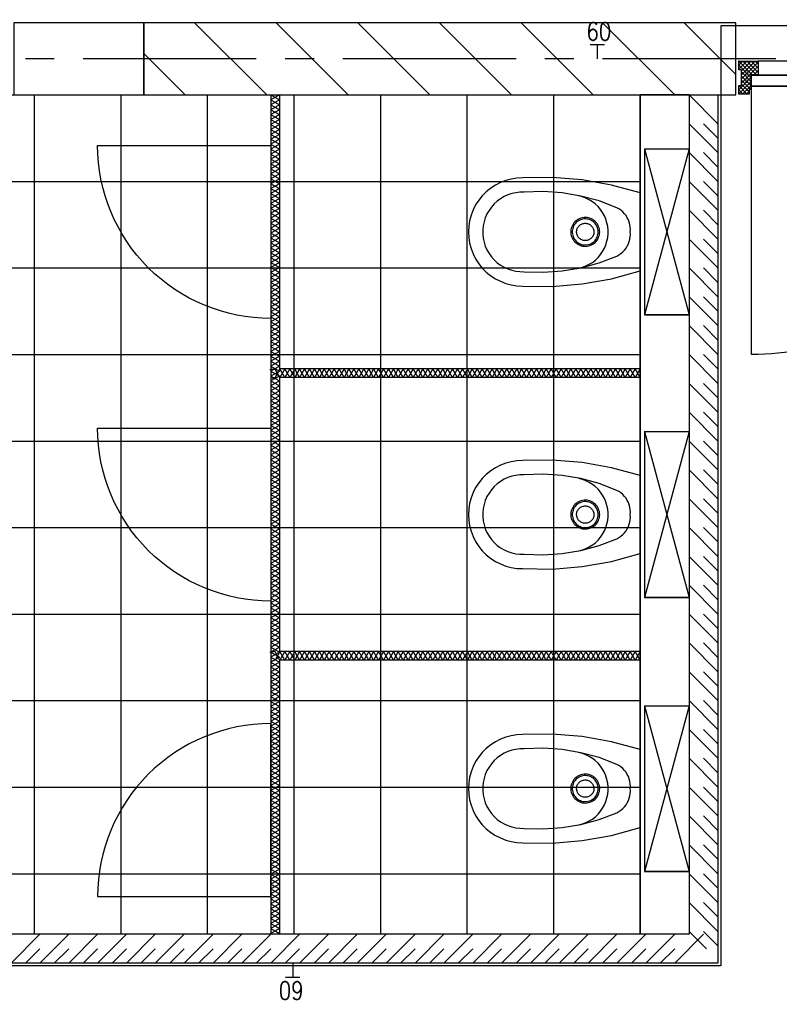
# Model space of a CAD drawing. Extents: x -66955 to 52345, y -20450 to 69550.
# Tile 41 of 94: x -4050 to -1418, y 4372 to 7786. Entities that reach past the tile are written whole.
import ezdxf
from ezdxf.enums import TextEntityAlignment as Align

# ---------------------------------------------------------------- set-up
doc = ezdxf.new("R2010")
doc.units = 0
doc.header["$MEASUREMENT"] = 0
doc.linetypes.add('DASHED', pattern=[0.75, 0.5, -0.25])
for name, color, linetype in [('BEGGR--21-', 7, 'CONTINUOUS'), ('BEGGR--22-', 7, 'CONTINUOUS'), ('BEGGR--31-', 7, 'CONTINUOUS'), ('BEGGR--32-', 7, 'CONTINUOUS'), ('BEGGR--43-', 7, 'CONTINUOUS'), ('BEGGR--74-', 7, 'CONTINUOUS'), ('BEGGR--E5-', 7, 'CONTINUOUS'), ('STRAMIEN--E7-', 7, 'CONTINUOUS')]:
    doc.layers.add(name, color=color, linetype=linetype)
doc.styles.add('ROMANS', font='ROMANS', dxfattribs={"height": 0.2})
doc.styles.add('txt', font='TXT', dxfattribs={"height": 0.2})

# ---------------------------------------------------------------- blocks, each defined once
blk = doc.blocks.new('*O177')
at = {"layer": 'BEGGR--32-', "color": 7, "linetype": 'CONTINUOUS'}
for p, q in [((-33.5, 42.86), (-19.36, 57)), ((-33.5, 28.72), (-5.22, 57)), ((-33.5, 57), (13.5, 10)), ((-33.5, 42.86), (8.5, 0.86)), ((-24.5, 23.57), (8.93, 57)), ((-24.5, 9.43), (23.07, 57)), ((-24.5, -4.71), (33.5, 53.29)), ((-24.5, -18.85), (33.5, 39.15)), ((-19.36, 57), (27.64, 10)), ((-5.22, 57), (33.5, 18.28)), ((8.93, 57), (33.5, 32.43)), ((23.07, 57), (33.5, 46.57)), ((-33.5, 28.72), (-31.78, 27)), ((-33.5, -41.99), (8.5, 0.01)), ((-24.5, 19.72), (8.5, -13.28)), ((-24.5, 5.57), (8.5, -27.43)), ((18.49, 10), (33.5, 25.01)), ((32.64, 10), (33.5, 10.86)), ((-33.5, -56.14), (8.5, -14.14)), ((-33.5, -27.85), (-32.65, -27)), ((-33.5, -27.85), (-4.35, -57)), ((-24.5, -8.57), (7.93, -41)), ((-24.5, -22.71), (2.5, -49.71)), ((-20.22, -57), (8.5, -28.28)), ((-33.5, -41.99), (-18.49, -57)), ((-33.5, -56.14), (-32.64, -57)), ((-6.08, -57), (2.5, -48.42))]:
    blk.add_line(p, q, dxfattribs=at)
blk.add_lwpolyline([(-33.5, 57), (33.5, 57), (33.5, 10), (8.5, 10), (8.5, -41), (2.5, -41), (2.5, -57), (-33.5, -57), (-33.5, -27), (-24.5, -27), (-24.5, 27), (-33.5, 27)], close=True, dxfattribs=at)
blk.add_lwpolyline([(-33.5, 57), (33.5, 57), (33.5, 10), (8.5, 10), (8.5, -41), (2.5, -41), (2.5, -57), (-33.5, -57), (-33.5, -27), (-24.5, -27), (-24.5, 27), (-33.5, 27)], close=True, dxfattribs=at)
blk.add_point((-33.5, 57), dxfattribs=at)
at = {"layer": 'BEGGR--32-', "color": 7, "linetype": 'CONTINUOUS', "style": 'txt'}
blk.add_text('67x114', height=10, rotation=90, dxfattribs=at).set_placement((-0.5, -19))
blk = doc.blocks.new('*O178')
at = {"layer": 'BEGGR--32-', "color": 7, "linetype": 'CONTINUOUS'}
for p, q in [((-32.07, 57), (-33.5, 55.57)), ((-17.93, 57), (-33.5, 41.43)), ((-3.78, 57), (-33.5, 27.28)), ((10.36, 57), (-33.5, 13.14)), ((24.5, -13.71), (-33.5, 44.29)), ((24.5, 0.43), (-32.07, 57)), ((24.5, 57), (-22.5, 10)), ((24.5, 14.57), (-17.93, 57)), ((24.5, 42.86), (-8.5, 9.86)), ((24.5, 28.72), (-3.78, 57)), ((24.5, 42.86), (10.36, 57)), ((-13.35, 10), (-33.5, 30.15)), ((-27.49, 10), (-33.5, 16.01)), ((24.5, 28.72), (-8.5, -4.28)), ((24.5, 14.57), (-8.5, -18.43)), ((24.5, -27.85), (-8.5, 5.15)), ((24.5, 0.43), (-8.5, -32.57)), ((24.5, -41.99), (-8.5, -8.99)), ((25.36, -57), (-8.5, -23.14)), ((24.5, -13.71), (-2.79, -41)), ((24.5, -27.85), (-2.5, -54.85)), ((-4.78, -41), (-8.5, -37.28)), ((11.22, -57), (-2.5, -43.28)), ((24.5, -41.99), (9.49, -57)), ((33.5, -47.14), (23.64, -57)), ((33.5, -50.99), (29.51, -47))]:
    blk.add_line(p, q, dxfattribs=at)
blk.add_lwpolyline([(24.5, 57), (-33.5, 57), (-33.5, 10), (-8.5, 10), (-8.5, -41), (-2.5, -41), (-2.5, -57), (33.5, -57), (33.5, -47), (24.5, -47), (24.5, 27), (24.5, 27)], close=True, dxfattribs=at)
blk.add_lwpolyline([(24.5, 57), (-33.5, 57), (-33.5, 10), (-8.5, 10), (-8.5, -41), (-2.5, -41), (-2.5, -57), (33.5, -57), (33.5, -47), (24.5, -47), (24.5, 27), (24.5, 27)], close=True, dxfattribs=at)
blk.add_point((24.5, 57), dxfattribs=at)
at = {"layer": 'BEGGR--32-', "color": 7, "linetype": 'CONTINUOUS', "style": 'txt'}
blk.add_text('67x114', height=10, rotation=90, dxfattribs=at).set_placement((10.5, -19))
blk = doc.blocks.new('*O176')
at = {"layer": 'BEGGR--32-', "color": 7, "linetype": 'CONTINUOUS'}
for points in [[(442, 508.5), (-442, 508.5), (-442, 461.5), (442, 461.5)], [(-465, 459.5), (465, 459.5), (465, 421.5), (-465, 421.5)]]:
    blk.add_lwpolyline(points, close=True, dxfattribs=at)
blk.add_lwpolyline([(465, 421.5, -0.414214), (-465, -508.5), (-465, 421.5), (465, 421.5)], format="xyb", dxfattribs=at)
for name, p in [('*O177', (-475.5, 451.5)), ('*O178', (475.5, 451.5))]:
    blk.add_blockref(name, p, dxfattribs=at)
blk = doc.blocks.new('BI$IF')
at = {"layer": 'BEGGR--32-', "color": 7, "linetype": 'CONTINUOUS'}
blk.add_blockref('*O176', (-500, -508.5), dxfattribs=at)
blk = doc.blocks.new('AFVOE0')
at = {"layer": 'BEGGR--74-', "color": 7, "linetype": 'CONTINUOUS'}
blk.add_lwpolyline([(30, 0), (29.84, -3.08), (29.37, -6.14), (28.58, -9.12), (27.49, -12.01), (26.11, -14.78), (24.45, -17.38), (22.53, -19.8), (20.38, -22.02), (18.01, -24), (15.44, -25.72), (12.72, -27.17), (9.86, -28.33), (6.89, -29.2), (3.85, -29.75), (0.77, -29.99), (-2.32, -29.91), (-5.38, -29.51), (-8.38, -28.8), (-11.3, -27.79), (-14.1, -26.48), (-16.75, -24.89), (-19.22, -23.04), (-21.48, -20.94), (-23.52, -18.62), (-25.31, -16.1), (-26.83, -13.41), (-28.07, -10.58), (-29.01, -7.64), (-29.64, -4.62), (-29.96, -1.54), (-29.96, 1.54), (-29.64, 4.62), (-29.01, 7.64), (-28.07, 10.58), (-26.83, 13.41), (-25.31, 16.1), (-23.52, 18.62), (-21.48, 20.94), (-19.22, 23.04), (-16.75, 24.89), (-14.1, 26.48), (-11.3, 27.79), (-8.38, 28.8), (-5.38, 29.51), (-2.32, 29.91), (0.77, 29.99), (3.85, 29.75), (6.89, 29.2), (9.86, 28.33), (12.72, 27.17), (15.44, 25.72), (18.01, 24), (20.38, 22.02), (22.53, 19.8), (24.45, 17.38), (26.11, 14.78), (27.49, 12.01), (28.58, 9.12), (29.37, 6.14), (29.84, 3.08), (30, 0)], dxfattribs=at)
blk = doc.blocks.new('P74A40')
at = {"layer": 'BEGGR--74-', "color": 7, "linetype": 'CONTINUOUS'}
for points in [[(135, 0), (-135, 0), (-162.47, -99.57), (-180.46, -201.27), (-188.83, -304.22), (-187.5, -407.5), (-186.47, -427.1), (-183.4, -446.48), (-178.32, -465.44), (-171.29, -483.77), (-162.38, -501.25), (-151.69, -517.71), (-139.34, -532.96), (-125.46, -546.84), (-110.21, -559.19), (-93.75, -569.88), (-76.26, -578.79), (-57.94, -585.83), (-38.98, -590.91), (-19.6, -593.98), (0, -595), (19.6, -593.98), (38.99, -590.91), (57.95, -585.83), (76.27, -578.79), (93.76, -569.88), (110.22, -559.19), (125.47, -546.84), (139.35, -532.96), (151.7, -517.71), (162.39, -501.25), (171.3, -483.76), (178.33, -465.44), (183.41, -446.48), (186.48, -427.1), (187.51, -407.5), (188.83, -304.22), (180.46, -201.27), (162.46, -99.57), (135, 0)], [(0, -34), (-8.49, -33.6), (-16.98, -34.06), (-25.39, -35.36), (-33.62, -37.5), (-41.59, -40.46), (-49.23, -44.2), (-56.45, -48.68), (-63.19, -53.87), (-69.37, -59.71), (-74.93, -66.14), (-79.83, -73.09), (-84, -80.5), (-107.34, -142.03), (-124.52, -205.55), (-135.38, -270.45), (-139.82, -336.11), (-137.79, -401.88), (-137.63, -416.21), (-135.98, -430.45), (-132.87, -444.44), (-128.32, -458.03), (-122.38, -471.07), (-115.12, -483.43), (-106.62, -494.97), (-96.97, -505.56), (-86.26, -515.1), (-74.63, -523.47), (-62.19, -530.59), (-49.08, -536.38), (-35.44, -540.78), (-21.42, -543.74), (-7.16, -545.23), (7.17, -545.23), (21.43, -543.74), (35.45, -540.78), (49.09, -536.38), (62.2, -530.59), (74.64, -523.47), (86.27, -515.1), (96.97, -505.56), (106.63, -494.97), (115.13, -483.43), (122.39, -471.07), (128.33, -458.03), (132.88, -444.44), (135.99, -430.45), (137.64, -416.21), (137.8, -401.88), (139.83, -336.11), (135.39, -270.45), (124.52, -205.55), (107.34, -142.03), (84, -80.5), (79.83, -73.09), (74.94, -66.14), (69.37, -59.71), (63.19, -53.87), (56.45, -48.68), (49.23, -44.2), (41.59, -40.46), (33.62, -37.5), (25.39, -35.36), (16.99, -34.06), (8.49, -33.6), (0, -34)], [(126, -212.5), (122.68, -199.97), (118.11, -187.84), (112.34, -176.24), (105.44, -165.27), (97.46, -155.06), (88.5, -145.7), (78.64, -137.29), (67.98, -129.92), (56.63, -123.66), (44.71, -118.57), (32.34, -114.71), (19.64, -112.12), (6.75, -110.82), (-6.21, -110.83), (-19.1, -112.14), (-31.8, -114.75), (-44.17, -118.62), (-56.08, -123.72), (-67.42, -129.99), (-78.07, -137.37), (-87.92, -145.79), (-96.88, -155.16), (-104.84, -165.39), (-111.73, -176.36), (-117.49, -187.97), (-122.04, -200.11), (-125.35, -212.64)], [(0, -140), (-5.14, -140.26), (-10.23, -141.06), (-15.21, -142.37), (-20.02, -144.18), (-24.63, -146.49), (-28.97, -149.25), (-33.01, -152.44), (-36.69, -156.04), (-39.99, -159.99), (-42.87, -164.26), (-45.29, -168.8), (-47.22, -173.57), (-48.66, -178.52), (-49.59, -183.58), (-49.98, -188.71), (-49.85, -193.86), (-49.19, -198.96), (-48.01, -203.97), (-46.32, -208.84), (-44.13, -213.5), (-41.48, -217.91), (-38.39, -222.03), (-34.9, -225.81), (-31.03, -229.21), (-26.83, -232.19), (-22.35, -234.72), (-17.64, -236.79), (-12.73, -238.35), (-7.69, -239.4), (-2.57, -239.93), (2.57, -239.93), (7.69, -239.4), (12.73, -238.35), (17.64, -236.79), (22.35, -234.72), (26.83, -232.19), (31.03, -229.21), (34.9, -225.81), (38.39, -222.03), (41.48, -217.91), (44.13, -213.5), (46.32, -208.84), (48.01, -203.97), (49.19, -198.96), (49.85, -193.86), (49.98, -188.71), (49.59, -183.58), (48.66, -178.52), (47.22, -173.57), (45.29, -168.8), (42.87, -164.26), (39.99, -159.99), (36.69, -156.04), (33.01, -152.44), (28.97, -149.25), (24.63, -146.49), (20.02, -144.18), (15.21, -142.37), (10.23, -141.06), (5.14, -140.27), (0, -140)], [(0, -145), (-4.63, -145.24), (-9.2, -145.95), (-13.69, -147.13), (-18.02, -148.77), (-22.16, -150.84), (-26.07, -153.32), (-29.71, -156.2), (-33.02, -159.43), (-35.99, -162.99), (-38.58, -166.83), (-40.76, -170.92), (-42.5, -175.22), (-43.8, -179.66), (-44.63, -184.22), (-44.99, -188.84), (-44.87, -193.47), (-44.27, -198.07), (-43.21, -202.58), (-41.68, -206.95), (-39.72, -211.15), (-37.34, -215.12), (-34.55, -218.83), (-31.41, -222.23), (-27.93, -225.29), (-24.15, -227.97), (-20.12, -230.25), (-15.87, -232.11), (-11.46, -233.52), (-6.93, -234.46), (-2.32, -234.94), (2.32, -234.94), (6.93, -234.46), (11.46, -233.52), (15.87, -232.11), (20.12, -230.25), (24.15, -227.97), (27.93, -225.29), (31.41, -222.23), (34.55, -218.83), (37.34, -215.12), (39.72, -211.15), (41.68, -206.95), (43.21, -202.58), (44.27, -198.07), (44.87, -193.47), (44.99, -188.84), (44.63, -184.22), (43.8, -179.66), (42.5, -175.22), (40.76, -170.92), (38.58, -166.83), (35.99, -162.99), (33.02, -159.43), (29.71, -156.2), (26.07, -153.32), (22.16, -150.84), (18.02, -148.77), (13.69, -147.13), (9.2, -145.95), (4.63, -145.24), (0, -145)]]:
    blk.add_lwpolyline(points, dxfattribs=at)
blk.add_blockref('AFVOE0', (0, -190), dxfattribs=at)
blk = doc.blocks.new('*O227')
at = {"layer": 'BEGGR--74-', "color": 7, "linetype": 'CONTINUOUS'}
for p, q in [((-495.74, 348), (79.26, 193)), ((-495.74, 193), (79.26, 348)), ((-495.74, 193), (79.26, 193)), ((-495.74, 178), (79.26, 178))]:
    blk.add_line(p, q, dxfattribs=at)
blk.add_lwpolyline([(-495.74, 193), (-495.74, 348), (79.26, 348), (79.26, 193), (79.26, 348)], dxfattribs=at)
blk.add_lwpolyline([(-73.24, 178), (-343.24, 178), (-370.71, 78.43), (-388.7, -23.27), (-397.07, -126.22), (-395.74, -229.5), (-394.71, -249.1), (-391.64, -268.48), (-386.56, -287.44), (-379.53, -305.77), (-370.62, -323.25), (-359.93, -339.71), (-347.58, -354.96), (-333.7, -368.84), (-318.45, -381.19), (-301.99, -391.88), (-284.5, -400.79), (-266.18, -407.83), (-247.22, -412.91), (-227.84, -415.98), (-208.24, -417), (-188.64, -415.98), (-169.25, -412.91), (-150.29, -407.83), (-131.97, -400.79), (-114.48, -391.88), (-98.02, -381.19), (-82.77, -368.84), (-68.89, -354.96), (-56.54, -339.71), (-45.85, -323.25), (-36.94, -305.76), (-29.91, -287.44), (-24.83, -268.48), (-21.76, -249.1), (-20.73, -229.5), (-19.41, -126.22), (-27.78, -23.27), (-45.78, 78.43), (-73.24, 178)], close=True, dxfattribs=at)
blk.add_blockref('P74A40', (-208.24, 178), dxfattribs=at)
blk = doc.blocks.new('P74AS0')
at = {"layer": 'BEGGR--74-', "color": 7, "linetype": 'CONTINUOUS'}
blk.add_blockref('*O227', (495.74, -348), dxfattribs=at)

msp = doc.modelspace()

# ---------------------------------------------------------------- linework, layer by layer
at = {"layer": 'BEGGR--21-', "color": 7, "linetype": 'CONTINUOUS'}
for p, q in [((-3194, 7525), (-3444, 7775)), ((-2911.16, 7525), (-3161.16, 7775)), ((-2628.31, 7525), (-2878.31, 7775)), ((-2345.47, 7525), (-2595.47, 7775)), ((-2062.63, 7525), (-2312.63, 7775)), ((-1779.79, 7525), (-2029.79, 7775)), ((-1568, 7596.06), (-1746.94, 7775)), ((-3476.84, 7525), (-3620, 7668.16))]:
    msp.add_line(p, q, dxfattribs=at)
msp.add_lwpolyline([(-3620, 7525), (-1568, 7525), (-1568, 7775), (-3620, 7775)], close=True, dxfattribs=at)
at = {"layer": 'BEGGR--22-', "color": 7, "linetype": 'CONTINUOUS'}
for p, q in [((-3180, 7525), (-3180, 4615)), ((-3180, 7525), (-3150, 7525)), ((-3150, 7525), (-3150, 6575)), ((-1630, 7425), (-1730, 7525)), ((-1730, 7525), (-1730, 4615)), ((-1730, 7525), (-1630, 7525)), ((-1630, 7525), (-1630, 4515)), ((-1630, 7325), (-1730, 7425)), ((-1630, 7375), (-1680, 7425)), ((-1630, 7225), (-1730, 7325)), ((-1630, 7275), (-1680, 7325)), ((-1630, 7125), (-1730, 7225)), ((-1630, 7175), (-1680, 7225)), ((-1630, 7025), (-1730, 7125)), ((-1630, 7075), (-1680, 7125)), ((-1630, 6925), (-1730, 7025)), ((-1630, 6975), (-1680, 7025)), ((-1630, 6825), (-1730, 6925)), ((-1630, 6875), (-1680, 6925)), ((-1630, 6725), (-1730, 6825)), ((-1630, 6775), (-1680, 6825)), ((-1630, 6625), (-1730, 6725)), ((-1630, 6675), (-1680, 6725)), ((-1630, 6525), (-1730, 6625)), ((-1630, 6575), (-1680, 6625)), ((-3165, 6575), (-3182.75, 6571.62)), ((-1900, 6575), (-3150, 6575)), ((-1900, 6575), (-1900, 6545)), ((-3165, 6545), (-3176.62, 6542.25)), ((-1900, 6545), (-3150, 6545)), ((-3150, 6545), (-3150, 5595)), ((-1630, 6425), (-1730, 6525)), ((-1630, 6475), (-1680, 6525)), ((-1630, 6325), (-1730, 6425)), ((-1630, 6375), (-1680, 6425)), ((-1630, 6225), (-1730, 6325)), ((-1630, 6275), (-1680, 6325)), ((-1630, 6125), (-1730, 6225)), ((-1630, 6175), (-1680, 6225)), ((-1630, 6025), (-1730, 6125)), ((-1630, 6075), (-1680, 6125)), ((-1630, 5925), (-1730, 6025)), ((-1630, 5975), (-1680, 6025)), ((-1630, 5825), (-1730, 5925)), ((-1630, 5875), (-1680, 5925)), ((-1630, 5725), (-1730, 5825)), ((-1630, 5775), (-1680, 5825)), ((-1630, 5625), (-1730, 5725)), ((-1630, 5675), (-1680, 5725)), ((-1630, 5525), (-1730, 5625)), ((-1630, 5575), (-1680, 5625)), ((-3165, 5595), (-3182.75, 5591.62)), ((-3165, 5565), (-3176.62, 5562.25)), ((-1900, 5595), (-3150, 5595)), ((-1900, 5565), (-3150, 5565)), ((-3150, 5565), (-3150, 4615)), ((-1900, 5595), (-1900, 5565)), ((-1630, 5425), (-1730, 5525)), ((-1630, 5475), (-1680, 5525)), ((-1630, 5325), (-1730, 5425)), ((-1630, 5375), (-1680, 5425)), ((-1630, 5225), (-1730, 5325)), ((-1630, 5275), (-1680, 5325)), ((-1630, 5125), (-1730, 5225)), ((-1630, 5175), (-1680, 5225)), ((-1630, 5025), (-1730, 5125)), ((-1630, 5075), (-1680, 5125)), ((-1630, 4925), (-1730, 5025)), ((-1630, 4975), (-1680, 5025)), ((-1630, 4825), (-1730, 4925)), ((-1630, 4875), (-1680, 4925)), ((-1630, 4725), (-1730, 4825)), ((-1630, 4775), (-1680, 4825)), ((-1630, 4625), (-1730, 4725)), ((-1630, 4675), (-1680, 4725)), ((-1730, 4615), (-4870, 4615)), ((-4080, 4515), (-3980, 4615)), ((-3980, 4515), (-3880, 4615)), ((-3880, 4515), (-3780, 4615)), ((-3780, 4515), (-3680, 4615)), ((-3680, 4515), (-3580, 4615)), ((-3580, 4515), (-3480, 4615)), ((-3480, 4515), (-3380, 4615)), ((-3380, 4515), (-3280, 4615)), ((-3280, 4515), (-3180, 4615)), ((-3180, 4618), (-3174.6, 4615)), ((-3180, 4515), (-3080, 4615)), ((-3150, 4618), (-3155.4, 4615)), ((-3080, 4515), (-2980, 4615)), ((-2980, 4515), (-2880, 4615)), ((-2880, 4515), (-2780, 4615)), ((-2780, 4515), (-2680, 4615)), ((-2680, 4515), (-2580, 4615)), ((-2580, 4515), (-2480, 4615)), ((-2480, 4515), (-2380, 4615)), ((-2380, 4515), (-2280, 4615)), ((-2280, 4515), (-2180, 4615)), ((-2180, 4515), (-2080, 4615)), ((-2080, 4515), (-1980, 4615)), ((-1980, 4515), (-1880, 4615)), ((-1880, 4515), (-1780, 4615)), ((-1780, 4515), (-1680, 4615)), ((-1670, 4565), (-1730, 4625)), ((-1630, 4575), (-1680, 4625)), ((-4030, 4515), (-3980, 4565)), ((-3930, 4515), (-3880, 4565)), ((-3830, 4515), (-3780, 4565)), ((-3730, 4515), (-3680, 4565)), ((-3630, 4515), (-3580, 4565)), ((-3530, 4515), (-3480, 4565)), ((-3430, 4515), (-3380, 4565)), ((-3330, 4515), (-3280, 4565)), ((-3230, 4515), (-3180, 4565)), ((-3130, 4515), (-3080, 4565)), ((-3030, 4515), (-2980, 4565)), ((-2930, 4515), (-2880, 4565)), ((-2830, 4515), (-2780, 4565)), ((-2730, 4515), (-2680, 4565)), ((-2630, 4515), (-2580, 4565)), ((-2530, 4515), (-2480, 4565)), ((-2430, 4515), (-2380, 4565)), ((-2330, 4515), (-2280, 4565)), ((-2230, 4515), (-2180, 4565)), ((-2130, 4515), (-2080, 4565)), ((-2030, 4515), (-1980, 4565)), ((-1930, 4515), (-1880, 4565)), ((-1830, 4515), (-1780, 4565)), ((-1630, 4515), (-8150, 4515))]:
    msp.add_line(p, q, dxfattribs=at)
msp.add_lwpolyline([(-3620, 7525), (-3620, 7775), (-4070, 7775), (-4070, 7525)], close=True, dxfattribs=at)
for points in [[(-3180, 7525), (-3150, 7507.9), (-3180, 7490.8)], [(-3150, 7525), (-3180, 7507.9), (-3150, 7490.8)], [(-3180, 7490.8), (-3150, 7473.7), (-3180, 7456.6)], [(-3150, 7490.8), (-3180, 7473.7), (-3150, 7456.6)], [(-3180, 7456.6), (-3150, 7439.5), (-3180, 7422.4)], [(-3150, 7456.6), (-3180, 7439.5), (-3150, 7422.4)], [(-3180, 7422.4), (-3150, 7405.3), (-3180, 7388.2)], [(-3150, 7422.4), (-3180, 7405.3), (-3150, 7388.2)], [(-3180, 7388.2), (-3150, 7371.1), (-3180, 7354)], [(-3150, 7388.2), (-3180, 7371.1), (-3150, 7354)], [(-3180, 7354), (-3150, 7336.9), (-3180, 7319.8)], [(-3150, 7354), (-3180, 7336.9), (-3150, 7319.8)], [(-3180, 7319.8), (-3150, 7302.7), (-3180, 7285.6)], [(-3150, 7319.8), (-3180, 7302.7), (-3150, 7285.6)], [(-3180, 7285.6), (-3150, 7268.5), (-3180, 7251.4)], [(-3150, 7285.6), (-3180, 7268.5), (-3150, 7251.4)], [(-3180, 7251.4), (-3150, 7234.3), (-3180, 7217.2)], [(-3150, 7251.4), (-3180, 7234.3), (-3150, 7217.2)], [(-3180, 7217.2), (-3150, 7200.1), (-3180, 7183)], [(-3150, 7217.2), (-3180, 7200.1), (-3150, 7183)], [(-3180, 7183), (-3150, 7165.9), (-3180, 7148.8)], [(-3150, 7183), (-3180, 7165.9), (-3150, 7148.8)], [(-3180, 7148.8), (-3150, 7131.7), (-3180, 7114.6)], [(-3150, 7148.8), (-3180, 7131.7), (-3150, 7114.6)], [(-3180, 7114.6), (-3150, 7097.5), (-3180, 7080.4)], [(-3150, 7114.6), (-3180, 7097.5), (-3150, 7080.4)], [(-3180, 7080.4), (-3150, 7063.3), (-3180, 7046.2)], [(-3150, 7080.4), (-3180, 7063.3), (-3150, 7046.2)], [(-3180, 7046.2), (-3150, 7029.1), (-3180, 7012)], [(-3150, 7046.2), (-3180, 7029.1), (-3150, 7012)], [(-3180, 7012), (-3150, 6994.9), (-3180, 6977.8)], [(-3150, 7012), (-3180, 6994.9), (-3150, 6977.8)], [(-3180, 6977.8), (-3150, 6960.7), (-3180, 6943.6)], [(-3150, 6977.8), (-3180, 6960.7), (-3150, 6943.6)], [(-3180, 6943.6), (-3150, 6926.5), (-3180, 6909.4)], [(-3150, 6943.6), (-3180, 6926.5), (-3150, 6909.4)], [(-3180, 6909.4), (-3150, 6892.3), (-3180, 6875.2)], [(-3150, 6909.4), (-3180, 6892.3), (-3150, 6875.2)], [(-3180, 6875.2), (-3150, 6858.1), (-3180, 6841)], [(-3150, 6875.2), (-3180, 6858.1), (-3150, 6841)], [(-3180, 6841), (-3150, 6823.9), (-3180, 6806.8)], [(-3150, 6841), (-3180, 6823.9), (-3150, 6806.8)], [(-3180, 6806.8), (-3150, 6789.7), (-3180, 6772.6)], [(-3150, 6806.8), (-3180, 6789.7), (-3150, 6772.6)], [(-3180, 6772.6), (-3150, 6755.5), (-3180, 6738.4)], [(-3150, 6772.6), (-3180, 6755.5), (-3150, 6738.4)], [(-3180, 6738.4), (-3150, 6721.3), (-3180, 6704.2)], [(-3150, 6738.4), (-3180, 6721.3), (-3150, 6704.2)], [(-3180, 6704.2), (-3150, 6687.1), (-3180, 6670)], [(-3150, 6704.2), (-3180, 6687.1), (-3150, 6670)], [(-3180, 6670), (-3150, 6652.9), (-3180, 6635.8)], [(-3150, 6670), (-3180, 6652.9), (-3150, 6635.8)], [(-3180, 6635.8), (-3150, 6618.7), (-3180, 6601.6)], [(-3150, 6635.8), (-3180, 6618.7), (-3150, 6601.6)], [(-3180, 6601.6), (-3150, 6584.5), (-3180, 6567.4)], [(-3150, 6601.6), (-3180, 6584.5), (-3150, 6567.4)], [(-3180, 6567.4), (-3150, 6550.3), (-3180, 6533.2)], [(-3150, 6567.4), (-3180, 6550.3), (-3150, 6533.2)], [(-3131.2, 6575), (-3148.3, 6545), (-3165.1, 6574.4)], [(-3131.2, 6545), (-3148.3, 6575), (-3165.1, 6545.6)], [(-3097, 6575), (-3114.1, 6545), (-3131.2, 6575)], [(-3097, 6545), (-3114.1, 6575), (-3131.2, 6545)], [(-3062.8, 6575), (-3079.9, 6545), (-3097, 6575)], [(-3062.8, 6545), (-3079.9, 6575), (-3097, 6545)], [(-3028.6, 6575), (-3045.7, 6545), (-3062.8, 6575)], [(-3028.6, 6545), (-3045.7, 6575), (-3062.8, 6545)], [(-2994.4, 6575), (-3011.5, 6545), (-3028.6, 6575)], [(-2994.4, 6545), (-3011.5, 6575), (-3028.6, 6545)], [(-2960.2, 6575), (-2977.3, 6545), (-2994.4, 6575)], [(-2960.2, 6545), (-2977.3, 6575), (-2994.4, 6545)], [(-2926, 6575), (-2943.1, 6545), (-2960.2, 6575)], [(-2926, 6545), (-2943.1, 6575), (-2960.2, 6545)], [(-2891.8, 6575), (-2908.9, 6545), (-2926, 6575)], [(-2891.8, 6545), (-2908.9, 6575), (-2926, 6545)], [(-2857.6, 6575), (-2874.7, 6545), (-2891.8, 6575)], [(-2857.6, 6545), (-2874.7, 6575), (-2891.8, 6545)], [(-2823.4, 6575), (-2840.5, 6545), (-2857.6, 6575)], [(-2823.4, 6545), (-2840.5, 6575), (-2857.6, 6545)], [(-2789.2, 6575), (-2806.3, 6545), (-2823.4, 6575)], [(-2789.2, 6545), (-2806.3, 6575), (-2823.4, 6545)], [(-2755, 6575), (-2772.1, 6545), (-2789.2, 6575)], [(-2755, 6545), (-2772.1, 6575), (-2789.2, 6545)], [(-2720.8, 6575), (-2737.9, 6545), (-2755, 6575)], [(-2720.8, 6545), (-2737.9, 6575), (-2755, 6545)], [(-2686.6, 6575), (-2703.7, 6545), (-2720.8, 6575)], [(-2686.6, 6545), (-2703.7, 6575), (-2720.8, 6545)], [(-2652.4, 6575), (-2669.5, 6545), (-2686.6, 6575)], [(-2652.4, 6545), (-2669.5, 6575), (-2686.6, 6545)], [(-2618.2, 6575), (-2635.3, 6545), (-2652.4, 6575)], [(-2618.2, 6545), (-2635.3, 6575), (-2652.4, 6545)], [(-2584, 6575), (-2601.1, 6545), (-2618.2, 6575)], [(-2584, 6545), (-2601.1, 6575), (-2618.2, 6545)], [(-2549.8, 6575), (-2566.9, 6545), (-2584, 6575)], [(-2549.8, 6545), (-2566.9, 6575), (-2584, 6545)], [(-2515.6, 6575), (-2532.7, 6545), (-2549.8, 6575)], [(-2515.6, 6545), (-2532.7, 6575), (-2549.8, 6545)], [(-2481.4, 6575), (-2498.5, 6545), (-2515.6, 6575)], [(-2481.4, 6545), (-2498.5, 6575), (-2515.6, 6545)], [(-2447.2, 6575), (-2464.3, 6545), (-2481.4, 6575)], [(-2447.2, 6545), (-2464.3, 6575), (-2481.4, 6545)], [(-2413, 6575), (-2430.1, 6545), (-2447.2, 6575)], [(-2413, 6545), (-2430.1, 6575), (-2447.2, 6545)], [(-2378.8, 6575), (-2395.9, 6545), (-2413, 6575)], [(-2378.8, 6545), (-2395.9, 6575), (-2413, 6545)], [(-2344.6, 6575), (-2361.7, 6545), (-2378.8, 6575)], [(-2344.6, 6545), (-2361.7, 6575), (-2378.8, 6545)], [(-2310.4, 6575), (-2327.5, 6545), (-2344.6, 6575)], [(-2310.4, 6545), (-2327.5, 6575), (-2344.6, 6545)], [(-2276.2, 6575), (-2293.3, 6545), (-2310.4, 6575)], [(-2276.2, 6545), (-2293.3, 6575), (-2310.4, 6545)], [(-2242, 6575), (-2259.1, 6545), (-2276.2, 6575)], [(-2242, 6545), (-2259.1, 6575), (-2276.2, 6545)], [(-2207.8, 6575), (-2224.9, 6545), (-2242, 6575)], [(-2207.8, 6545), (-2224.9, 6575), (-2242, 6545)], [(-2173.6, 6575), (-2190.7, 6545), (-2207.8, 6575)], [(-2173.6, 6545), (-2190.7, 6575), (-2207.8, 6545)], [(-2139.4, 6575), (-2156.5, 6545), (-2173.6, 6575)], [(-2139.4, 6545), (-2156.5, 6575), (-2173.6, 6545)], [(-2105.2, 6575), (-2122.3, 6545), (-2139.4, 6575)], [(-2105.2, 6545), (-2122.3, 6575), (-2139.4, 6545)], [(-2071, 6575), (-2088.1, 6545), (-2105.2, 6575)], [(-2071, 6545), (-2088.1, 6575), (-2105.2, 6545)], [(-2036.8, 6575), (-2053.9, 6545), (-2071, 6575)], [(-2036.8, 6545), (-2053.9, 6575), (-2071, 6545)], [(-2002.6, 6575), (-2019.7, 6545), (-2036.8, 6575)], [(-2002.6, 6545), (-2019.7, 6575), (-2036.8, 6545)], [(-1968.4, 6575), (-1985.5, 6545), (-2002.6, 6575)], [(-1968.4, 6545), (-1985.5, 6575), (-2002.6, 6545)], [(-1934.2, 6575), (-1951.3, 6545), (-1968.4, 6575)], [(-1934.2, 6545), (-1951.3, 6575), (-1968.4, 6545)], [(-1900, 6575), (-1917.1, 6545), (-1934.2, 6575)], [(-1900, 6545), (-1917.1, 6575), (-1934.2, 6545)], [(-3180, 6533.2), (-3150, 6516.1), (-3180, 6499)], [(-3150, 6533.2), (-3180, 6516.1), (-3150, 6499)], [(-3180, 6499), (-3150, 6481.9), (-3180, 6464.8)], [(-3150, 6499), (-3180, 6481.9), (-3150, 6464.8)], [(-3180, 6464.8), (-3150, 6447.7), (-3180, 6430.6)], [(-3150, 6464.8), (-3180, 6447.7), (-3150, 6430.6)], [(-3180, 6430.6), (-3150, 6413.5), (-3180, 6396.4)], [(-3150, 6430.6), (-3180, 6413.5), (-3150, 6396.4)], [(-3180, 6396.4), (-3150, 6379.3), (-3180, 6362.2)], [(-3150, 6396.4), (-3180, 6379.3), (-3150, 6362.2)], [(-3180, 6362.2), (-3150, 6345.1), (-3180, 6328)], [(-3150, 6362.2), (-3180, 6345.1), (-3150, 6328)], [(-3180, 6328), (-3150, 6310.9), (-3180, 6293.8)], [(-3150, 6328), (-3180, 6310.9), (-3150, 6293.8)], [(-3180, 6293.8), (-3150, 6276.7), (-3180, 6259.6)], [(-3150, 6293.8), (-3180, 6276.7), (-3150, 6259.6)], [(-3180, 6259.6), (-3150, 6242.5), (-3180, 6225.4)], [(-3150, 6259.6), (-3180, 6242.5), (-3150, 6225.4)], [(-3180, 6225.4), (-3150, 6208.3), (-3180, 6191.2)], [(-3150, 6225.4), (-3180, 6208.3), (-3150, 6191.2)], [(-3180, 6191.2), (-3150, 6174.1), (-3180, 6157)], [(-3150, 6191.2), (-3180, 6174.1), (-3150, 6157)], [(-3180, 6157), (-3150, 6139.9), (-3180, 6122.8)], [(-3150, 6157), (-3180, 6139.9), (-3150, 6122.8)], [(-3180, 6122.8), (-3150, 6105.7), (-3180, 6088.6)], [(-3150, 6122.8), (-3180, 6105.7), (-3150, 6088.6)], [(-3180, 6088.6), (-3150, 6071.5), (-3180, 6054.4)], [(-3150, 6088.6), (-3180, 6071.5), (-3150, 6054.4)], [(-3180, 6054.4), (-3150, 6037.3), (-3180, 6020.2)], [(-3150, 6054.4), (-3180, 6037.3), (-3150, 6020.2)], [(-3180, 6020.2), (-3150, 6003.1), (-3180, 5986)], [(-3150, 6020.2), (-3180, 6003.1), (-3150, 5986)], [(-3180, 5986), (-3150, 5968.9), (-3180, 5951.8)], [(-3150, 5986), (-3180, 5968.9), (-3150, 5951.8)], [(-3180, 5951.8), (-3150, 5934.7), (-3180, 5917.6)], [(-3150, 5951.8), (-3180, 5934.7), (-3150, 5917.6)], [(-3180, 5917.6), (-3150, 5900.5), (-3180, 5883.4)], [(-3150, 5917.6), (-3180, 5900.5), (-3150, 5883.4)], [(-3180, 5883.4), (-3150, 5866.3), (-3180, 5849.2)], [(-3150, 5883.4), (-3180, 5866.3), (-3150, 5849.2)], [(-3180, 5849.2), (-3150, 5832.1), (-3180, 5815)], [(-3150, 5849.2), (-3180, 5832.1), (-3150, 5815)], [(-3180, 5815), (-3150, 5797.9), (-3180, 5780.8)], [(-3150, 5815), (-3180, 5797.9), (-3150, 5780.8)], [(-3180, 5780.8), (-3150, 5763.7), (-3180, 5746.6)], [(-3150, 5780.8), (-3180, 5763.7), (-3150, 5746.6)], [(-3180, 5746.6), (-3150, 5729.5), (-3180, 5712.4)], [(-3150, 5746.6), (-3180, 5729.5), (-3150, 5712.4)], [(-3180, 5712.4), (-3150, 5695.3), (-3180, 5678.2)], [(-3150, 5712.4), (-3180, 5695.3), (-3150, 5678.2)], [(-3180, 5678.2), (-3150, 5661.1), (-3180, 5644)], [(-3150, 5678.2), (-3180, 5661.1), (-3150, 5644)], [(-3180, 5644), (-3150, 5626.9), (-3180, 5609.8)], [(-3150, 5644), (-3180, 5626.9), (-3150, 5609.8)], [(-3180, 5609.8), (-3150, 5592.7), (-3180, 5575.6)], [(-3150, 5609.8), (-3180, 5592.7), (-3150, 5575.6)], [(-3180, 5575.6), (-3150, 5558.5), (-3180, 5541.4)], [(-3150, 5575.6), (-3180, 5558.5), (-3150, 5541.4)], [(-3131.2, 5595), (-3148.3, 5565), (-3165.1, 5594.4)], [(-3131.2, 5565), (-3148.3, 5595), (-3165.1, 5565.6)], [(-3097, 5595), (-3114.1, 5565), (-3131.2, 5595)], [(-3097, 5565), (-3114.1, 5595), (-3131.2, 5565)], [(-3062.8, 5595), (-3079.9, 5565), (-3097, 5595)], [(-3062.8, 5565), (-3079.9, 5595), (-3097, 5565)], [(-3028.6, 5595), (-3045.7, 5565), (-3062.8, 5595)], [(-3028.6, 5565), (-3045.7, 5595), (-3062.8, 5565)], [(-2994.4, 5595), (-3011.5, 5565), (-3028.6, 5595)], [(-2994.4, 5565), (-3011.5, 5595), (-3028.6, 5565)], [(-2960.2, 5595), (-2977.3, 5565), (-2994.4, 5595)], [(-2960.2, 5565), (-2977.3, 5595), (-2994.4, 5565)], [(-2926, 5595), (-2943.1, 5565), (-2960.2, 5595)], [(-2926, 5565), (-2943.1, 5595), (-2960.2, 5565)], [(-2891.8, 5595), (-2908.9, 5565), (-2926, 5595)], [(-2891.8, 5565), (-2908.9, 5595), (-2926, 5565)], [(-2857.6, 5595), (-2874.7, 5565), (-2891.8, 5595)], [(-2857.6, 5565), (-2874.7, 5595), (-2891.8, 5565)], [(-2823.4, 5595), (-2840.5, 5565), (-2857.6, 5595)], [(-2823.4, 5565), (-2840.5, 5595), (-2857.6, 5565)], [(-2789.2, 5595), (-2806.3, 5565), (-2823.4, 5595)], [(-2789.2, 5565), (-2806.3, 5595), (-2823.4, 5565)], [(-2755, 5595), (-2772.1, 5565), (-2789.2, 5595)], [(-2755, 5565), (-2772.1, 5595), (-2789.2, 5565)], [(-2720.8, 5595), (-2737.9, 5565), (-2755, 5595)], [(-2720.8, 5565), (-2737.9, 5595), (-2755, 5565)], [(-2686.6, 5595), (-2703.7, 5565), (-2720.8, 5595)], [(-2686.6, 5565), (-2703.7, 5595), (-2720.8, 5565)], [(-2652.4, 5595), (-2669.5, 5565), (-2686.6, 5595)], [(-2652.4, 5565), (-2669.5, 5595), (-2686.6, 5565)], [(-2618.2, 5595), (-2635.3, 5565), (-2652.4, 5595)], [(-2618.2, 5565), (-2635.3, 5595), (-2652.4, 5565)], [(-2584, 5595), (-2601.1, 5565), (-2618.2, 5595)], [(-2584, 5565), (-2601.1, 5595), (-2618.2, 5565)], [(-2549.8, 5595), (-2566.9, 5565), (-2584, 5595)], [(-2549.8, 5565), (-2566.9, 5595), (-2584, 5565)], [(-2515.6, 5595), (-2532.7, 5565), (-2549.8, 5595)], [(-2515.6, 5565), (-2532.7, 5595), (-2549.8, 5565)], [(-2481.4, 5595), (-2498.5, 5565), (-2515.6, 5595)], [(-2481.4, 5565), (-2498.5, 5595), (-2515.6, 5565)], [(-2447.2, 5595), (-2464.3, 5565), (-2481.4, 5595)], [(-2447.2, 5565), (-2464.3, 5595), (-2481.4, 5565)], [(-2413, 5595), (-2430.1, 5565), (-2447.2, 5595)], [(-2413, 5565), (-2430.1, 5595), (-2447.2, 5565)], [(-2378.8, 5595), (-2395.9, 5565), (-2413, 5595)], [(-2378.8, 5565), (-2395.9, 5595), (-2413, 5565)], [(-2344.6, 5595), (-2361.7, 5565), (-2378.8, 5595)], [(-2344.6, 5565), (-2361.7, 5595), (-2378.8, 5565)], [(-2310.4, 5595), (-2327.5, 5565), (-2344.6, 5595)], [(-2310.4, 5565), (-2327.5, 5595), (-2344.6, 5565)], [(-2276.2, 5595), (-2293.3, 5565), (-2310.4, 5595)], [(-2276.2, 5565), (-2293.3, 5595), (-2310.4, 5565)], [(-2242, 5595), (-2259.1, 5565), (-2276.2, 5595)], [(-2242, 5565), (-2259.1, 5595), (-2276.2, 5565)], [(-2207.8, 5595), (-2224.9, 5565), (-2242, 5595)], [(-2207.8, 5565), (-2224.9, 5595), (-2242, 5565)], [(-2173.6, 5595), (-2190.7, 5565), (-2207.8, 5595)], [(-2173.6, 5565), (-2190.7, 5595), (-2207.8, 5565)], [(-2139.4, 5595), (-2156.5, 5565), (-2173.6, 5595)], [(-2139.4, 5565), (-2156.5, 5595), (-2173.6, 5565)], [(-2105.2, 5595), (-2122.3, 5565), (-2139.4, 5595)], [(-2105.2, 5565), (-2122.3, 5595), (-2139.4, 5565)], [(-2071, 5595), (-2088.1, 5565), (-2105.2, 5595)], [(-2071, 5565), (-2088.1, 5595), (-2105.2, 5565)], [(-2036.8, 5595), (-2053.9, 5565), (-2071, 5595)], [(-2036.8, 5565), (-2053.9, 5595), (-2071, 5565)], [(-2002.6, 5595), (-2019.7, 5565), (-2036.8, 5595)], [(-2002.6, 5565), (-2019.7, 5595), (-2036.8, 5565)], [(-1968.4, 5595), (-1985.5, 5565), (-2002.6, 5595)], [(-1968.4, 5565), (-1985.5, 5595), (-2002.6, 5565)], [(-1934.2, 5595), (-1951.3, 5565), (-1968.4, 5595)], [(-1934.2, 5565), (-1951.3, 5595), (-1968.4, 5565)], [(-1900, 5595), (-1917.1, 5565), (-1934.2, 5595)], [(-1900, 5565), (-1917.1, 5595), (-1934.2, 5565)], [(-3180, 5541.4), (-3150, 5524.3), (-3180, 5507.2)], [(-3150, 5541.4), (-3180, 5524.3), (-3150, 5507.2)], [(-3180, 5507.2), (-3150, 5490.1), (-3180, 5473)], [(-3150, 5507.2), (-3180, 5490.1), (-3150, 5473)], [(-3180, 5473), (-3150, 5455.9), (-3180, 5438.8)], [(-3150, 5473), (-3180, 5455.9), (-3150, 5438.8)], [(-3180, 5438.8), (-3150, 5421.7), (-3180, 5404.6)], [(-3150, 5438.8), (-3180, 5421.7), (-3150, 5404.6)], [(-3180, 5404.6), (-3150, 5387.5), (-3180, 5370.4)], [(-3150, 5404.6), (-3180, 5387.5), (-3150, 5370.4)], [(-3180, 5370.4), (-3150, 5353.3), (-3180, 5336.2)], [(-3150, 5370.4), (-3180, 5353.3), (-3150, 5336.2)], [(-3180, 5336.2), (-3150, 5319.1), (-3180, 5302)], [(-3150, 5336.2), (-3180, 5319.1), (-3150, 5302)], [(-3180, 5302), (-3150, 5284.9), (-3180, 5267.8)], [(-3150, 5302), (-3180, 5284.9), (-3150, 5267.8)], [(-3180, 5267.8), (-3150, 5250.7), (-3180, 5233.6)], [(-3150, 5267.8), (-3180, 5250.7), (-3150, 5233.6)], [(-3180, 5233.6), (-3150, 5216.5), (-3180, 5199.4)], [(-3150, 5233.6), (-3180, 5216.5), (-3150, 5199.4)], [(-3180, 5199.4), (-3150, 5182.3), (-3180, 5165.2)], [(-3150, 5199.4), (-3180, 5182.3), (-3150, 5165.2)], [(-3180, 5165.2), (-3150, 5148.1), (-3180, 5131)], [(-3150, 5165.2), (-3180, 5148.1), (-3150, 5131)], [(-3180, 5131), (-3150, 5113.9), (-3180, 5096.8)], [(-3150, 5131), (-3180, 5113.9), (-3150, 5096.8)], [(-3180, 5096.8), (-3150, 5079.7), (-3180, 5062.6)], [(-3150, 5096.8), (-3180, 5079.7), (-3150, 5062.6)], [(-3180, 5062.6), (-3150, 5045.5), (-3180, 5028.4)], [(-3150, 5062.6), (-3180, 5045.5), (-3150, 5028.4)], [(-3180, 5028.4), (-3150, 5011.3), (-3180, 4994.2)], [(-3150, 5028.4), (-3180, 5011.3), (-3150, 4994.2)], [(-3180, 4994.2), (-3150, 4977.1), (-3180, 4960)], [(-3150, 4994.2), (-3180, 4977.1), (-3150, 4960)], [(-3180, 4960), (-3150, 4942.9), (-3180, 4925.8)], [(-3150, 4960), (-3180, 4942.9), (-3150, 4925.8)], [(-3180, 4925.8), (-3150, 4908.7), (-3180, 4891.6)], [(-3150, 4925.8), (-3180, 4908.7), (-3150, 4891.6)], [(-3180, 4891.6), (-3150, 4874.5), (-3180, 4857.4)], [(-3150, 4891.6), (-3180, 4874.5), (-3150, 4857.4)], [(-3180, 4857.4), (-3150, 4840.3), (-3180, 4823.2)], [(-3150, 4857.4), (-3180, 4840.3), (-3150, 4823.2)], [(-3180, 4823.2), (-3150, 4806.1), (-3180, 4789)], [(-3150, 4823.2), (-3180, 4806.1), (-3150, 4789)], [(-3180, 4789), (-3150, 4771.9), (-3180, 4754.8)], [(-3150, 4789), (-3180, 4771.9), (-3150, 4754.8)], [(-3180, 4754.8), (-3150, 4737.7), (-3180, 4720.6)], [(-3150, 4754.8), (-3180, 4737.7), (-3150, 4720.6)], [(-3180, 4720.6), (-3150, 4703.5), (-3180, 4686.4)], [(-3150, 4720.6), (-3180, 4703.5), (-3150, 4686.4)], [(-3180, 4686.4), (-3150, 4669.3), (-3180, 4652.2)], [(-3150, 4686.4), (-3180, 4669.3), (-3150, 4652.2)], [(-3180, 4652.2), (-3150, 4635.1), (-3180, 4618)], [(-3150, 4652.2), (-3180, 4635.1), (-3150, 4618)]]:
    msp.add_lwpolyline(points, dxfattribs=at)
for points in [[(-3179.99, 6749.99, -0.4142136), (-3779.99, 7349.99), (-3780, 7350), (-3180, 7350), (-3180, 6750)], [(-3180, 5769.98, -0.4142136), (-3780, 6369.98), (-3780, 6370), (-3180, 6370), (-3180, 5770)], [(-3180, 5345.51, 0.4142136), (-3780, 4745.5), (-3180, 4745.5), (-3180, 5345.5)]]:
    msp.add_lwpolyline(points, format="xyb", dxfattribs=at)
at = {"layer": 'BEGGR--31-', "color": 7, "linetype": 'CONTINUOUS'}
msp.add_lwpolyline([(-1730, 7525), (-1730, 4615), (-1900, 4615), (-1900, 7525)], close=True, dxfattribs=at)
at = {"layer": 'BEGGR--43-', "color": 251, "linetype": 'CONTINUOUS'}
for p, q in [((-4000, 7525), (-4000, 4615)), ((-3700, 7525), (-3700, 4615)), ((-3400, 7525), (-3400, 4615)), ((-3100, 7525), (-3100, 4615)), ((-2800, 7525), (-2800, 4615)), ((-2500, 7525), (-2500, 4615)), ((-2200, 7525), (-2200, 4615)), ((-1900, 7525), (-1900, 4615)), ((-8635, 7225), (-1900, 7225)), ((-8635, 6925), (-1900, 6925)), ((-8635, 6625), (-1900, 6625)), ((-4270, 6325), (-1900, 6325)), ((-4870, 6025), (-1900, 6025)), ((-4870, 5725), (-1900, 5725)), ((-4870, 5425), (-1900, 5425)), ((-4870, 5125), (-1900, 5125)), ((-4870, 4825), (-1900, 4825))]:
    msp.add_line(p, q, dxfattribs=at)
msp.add_lwpolyline([(-1900, 7525), (-1900, 4615), (-4870, 4615), (-4870, 6325), (-4270, 6325), (-4270, 6425), (-6270, 6425), (-6270, 6325), (-5670, 6325), (-5670, 4615), (-8635, 4615), (-8635, 7525), (-1730, 7525)], close=True, dxfattribs=at)
at = {"layer": 'BEGGR--E5-', "color": 1, "linetype": 'CONTINUOUS'}
for p, q in [((-2073.01, 7700), (-2023.01, 7700)), ((-2048.01, 7650), (-2048.01, 7700)), ((-3103.97, 4515), (-3103.97, 4465)), ((-3078.97, 4465), (-3128.97, 4465))]:
    msp.add_line(p, q, dxfattribs=at)
at = {"layer": 'BEGGR--E5-', "color": 1, "linetype": 'DASHED'}
msp.add_lwpolyline([(-540, 450), (-540, 7765), (-1620, 7765), (-1620, 4505), (-8915, 4505), (-8915, 7515), (-30470, 7515), (-30470, 7515), (-38543, 7515), (-53330, 7515)], dxfattribs=at)
at = {"layer": 'STRAMIEN--E7-', "color": 1, "linetype": 'CONTINUOUS'}
for p, q in [((-3930, 7650), (-4030, 7650)), ((-3530, 7650), (-3830, 7650)), ((-3230, 7650), (-3530, 7650)), ((-3030, 7650), (-3130, 7650)), ((-2630, 7650), (-2930, 7650)), ((-2330, 7650), (-2630, 7650)), ((-2130, 7650), (-2230, 7650)), ((-1730, 7650), (-2030, 7650)), ((-1430, 7650), (-1730, 7650))]:
    msp.add_line(p, q, dxfattribs=at)

# ---------------------------------------------------------------- block references
at = {"layer": 'BEGGR--32-', "color": 7, "linetype": 'CONTINUOUS'}
msp.add_blockref('BI$IF', (-549, 7642), dxfattribs=at)
at = {"layer": 'BEGGR--74-', "color": 7, "linetype": 'CONTINUOUS', "rotation": 270}
for p in [(-1730, 7337.49), (-1730, 6357.5), (-1730, 5407.5)]:
    msp.add_blockref('P74AS0', p, dxfattribs=at)

# ---------------------------------------------------------------- texts
at = {"layer": 'BEGGR--E5-', "color": 1, "linetype": 'CONTINUOUS', "style": 'ROMANS', "width": 0.8}
msp.add_text('60', height=62.5, dxfattribs=at).set_placement((-2042.86, 7745.34), align=Align.MIDDLE)
msp.add_text('60', height=62.5, rotation=180, dxfattribs=at).set_placement((-3109.12, 4419.66), align=Align.MIDDLE)

doc.saveas('drawing.dxf')
